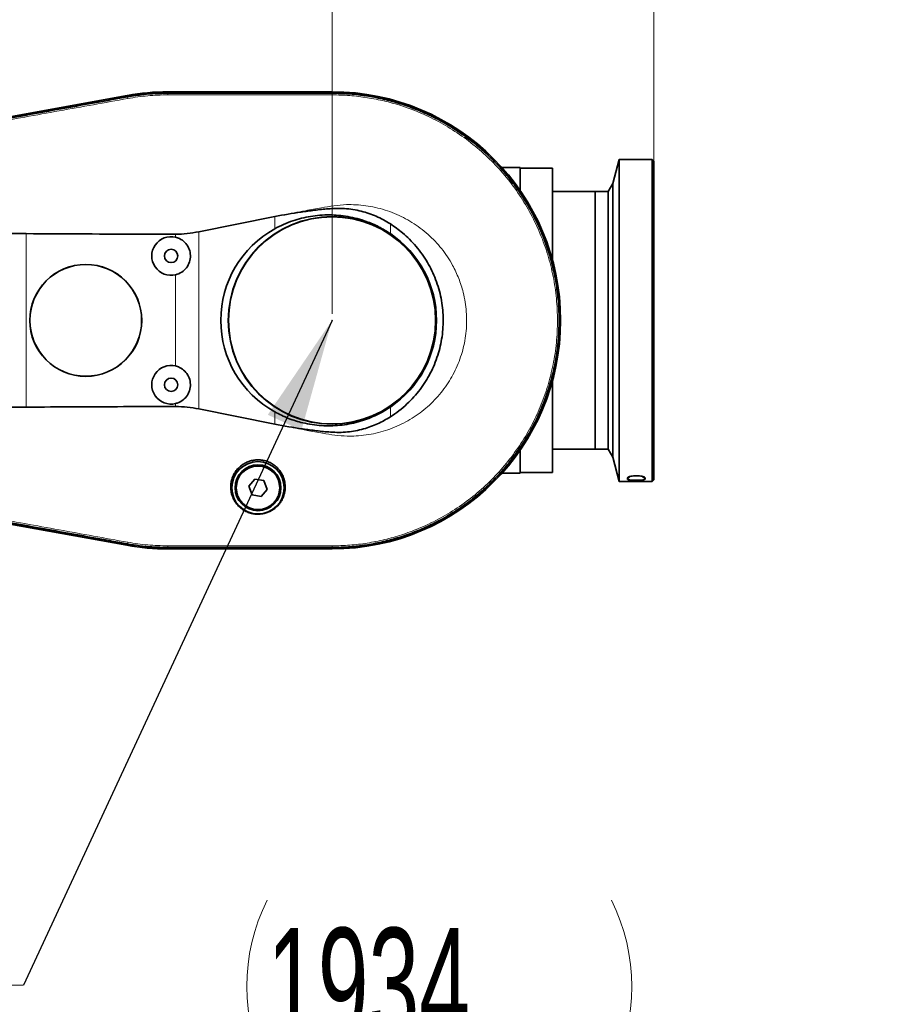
# Model space of a CAD drawing. Header units: millimetres. Extents: x 0 to 11920, y 0 to 8400.
# Tile 31 of 61: x 4503 to 5047, y 6635 to 7247. Entities that reach past the tile are written whole.
import ezdxf

# ---------------------------------------------------------------- set-up
doc = ezdxf.new("R2010")
doc.units = ezdxf.units.MM
doc.header["$LTSCALE"] = 20
doc.header["$PDSIZE"] = -1
doc.styles.add('SLDTEXTSTYLE0', font='TXT', dxfattribs={"width": 0.605})
doc.dimstyles.new('SLDDIMSTYLE0', dxfattribs={"dimtxt": 70, "dimasz": 70, "dimexe": 0, "dimexo": 0.0625, "dimgap": 17.5, "dimtad": 1, "dimdec": 1, "dimrnd": 1e-09, "dimzin": 12, "dimdsep": 46, "dimtxsty": 'SLDTEXTSTYLE0', "dimsah": 1, "dimcen": 0.09, "dimadec": 0, "dimazin": 3, "dimtfac": 1, "dimtofl": 0, "dimtmove": 0, "dimatfit": 3, "dimfxl": 1, "dimfrac": 2, "dimtolj": 1, "dimtzin": 12, "dimarcsym": 0})
doc.dimstyles.new('SLDDIMSTYLE1', dxfattribs={"dimtxt": 0.18, "dimasz": 70, "dimexe": 0, "dimexo": 0.0625, "dimgap": 0, "dimtad": 0, "dimtih": 1, "dimtoh": 1, "dimdec": 0, "dimrnd": 1e-09, "dimzin": 0, "dimdsep": 46, "dimtxsty": 'Standard', "dimsah": 1, "dimcen": 0.09, "dimadec": 0, "dimazin": 0, "dimtfac": 70, "dimtdec": 0, "dimtofl": 0, "dimtmove": 0, "dimatfit": 3, "dimfxl": 1, "dimfrac": 2, "dimtolj": 1, "dimtzin": 0, "dimarcsym": 0})
doc.dimstyles.new('SLDDIMSTYLE2', dxfattribs={"dimtxt": 70, "dimasz": 70, "dimexe": 0, "dimexo": 0.0625, "dimgap": 17.5, "dimtad": 1, "dimdec": 0, "dimrnd": 1e-09, "dimzin": 12, "dimdsep": 46, "dimtxsty": 'SLDTEXTSTYLE0', "dimsah": 1, "dimcen": 0.09, "dimadec": 0, "dimazin": 3, "dimtfac": 1, "dimtofl": 0, "dimtmove": 0, "dimatfit": 3, "dimfxl": 1, "dimfrac": 2, "dimtolj": 1, "dimtzin": 12, "dimarcsym": 0})
doc.dimstyles.new('SLDDIMSTYLE3', dxfattribs={"dimtxt": 70, "dimasz": 70, "dimexe": 0, "dimexo": 0.0625, "dimgap": 17.5, "dimtad": 1, "dimdec": 1, "dimrnd": 1e-09, "dimzin": 12, "dimdsep": 46, "dimtxsty": 'SLDTEXTSTYLE0', "dimsah": 1, "dimcen": 0.09, "dimse1": 1, "dimsd1": 1, "dimadec": 0, "dimazin": 3, "dimtfac": 1, "dimtofl": 0, "dimtmove": 0, "dimatfit": 3, "dimfxl": 1, "dimfrac": 2, "dimtolj": 1, "dimtzin": 12, "dimarcsym": 0})

# ---------------------------------------------------------------- blocks, each defined once
blk = doc.blocks.new('_D_8')
at = {"color": 7, "linetype": 'Continuous', "lineweight": 0}
for p, q in [((3113.33, 6946.19), (3113.33, 7635.25)), ((4897.21, 7163.22), (4897.21, 7635.25)), ((3113.33, 7605.25), (4897.21, 7605.25))]:
    blk.add_line(p, q, dxfattribs=at)
at = {"color": 7, "linetype": 'Continuous', "lineweight": 18}
for centre, start, end in [((4005.76, 7658.97), 153.43495, 206.56505), ((4004.79, 7658.97), 333.43495, 26.56505)]:
    blk.add_arc(centre, 120.11, start, end, dxfattribs=at)
for points in [[(3113.33, 7605.25), (3183.33, 7595.25), (3183.33, 7615.25)], [(4897.21, 7605.25), (4827.21, 7615.25), (4827.21, 7595.25)]]:
    blk.add_solid(points, dxfattribs=at)
at = {"color": 7, "linetype": 'Continuous', "lineweight": 18, "insert": (3898.33, 7695.48), "char_height": 70, "attachment_point": 1, "style": 'SLDTEXTSTYLE0'}
blk.add_mtext('1784', dxfattribs=at)
blk = doc.blocks.new('_D_9')
at = {"color": 7, "linetype": 'Continuous', "lineweight": 0}
for p, q in [((3514.71, 6864.22), (3514.71, 7355.25)), ((4697.21, 7064.22), (4697.21, 7355.25)), ((3514.71, 7325.25), (4697.21, 7325.25))]:
    blk.add_line(p, q, dxfattribs=at)
at = {"color": 7, "linetype": 'Continuous', "lineweight": 18}
for points in [[(3514.71, 7325.25), (3584.71, 7315.25), (3584.71, 7335.25)], [(4697.21, 7325.25), (4627.21, 7335.25), (4627.21, 7315.25)]]:
    blk.add_solid(points, dxfattribs=at)
at = {"color": 7, "linetype": 'Continuous', "lineweight": 18, "insert": (3958.92, 7415.48), "char_height": 70, "attachment_point": 1, "style": 'SLDTEXTSTYLE0'}
blk.add_mtext('1182,5', dxfattribs=at)
blk = doc.blocks.new('_D_11')
at = {"color": 7, "linetype": 'Continuous', "lineweight": 0}
for p, q in [((3227.21, 7116.72), (3227.21, 7495.25)), ((4897.21, 7109.32), (4897.21, 7495.25)), ((3227.21, 7465.25), (4897.21, 7465.25))]:
    blk.add_line(p, q, dxfattribs=at)
at = {"color": 7, "linetype": 'Continuous', "lineweight": 18}
for points in [[(3227.21, 7465.25), (3297.21, 7455.25), (3297.21, 7475.25)], [(4897.21, 7465.25), (4827.21, 7475.25), (4827.21, 7455.25)]]:
    blk.add_solid(points, dxfattribs=at)
at = {"color": 7, "linetype": 'Continuous', "lineweight": 18, "insert": (3955.27, 7555.48), "char_height": 70, "attachment_point": 1, "style": 'SLDTEXTSTYLE0'}
blk.add_mtext('1670', dxfattribs=at)
blk = doc.blocks.new('SW_SYMBOL_MOD_CL')
at = {"color": 0, "linetype": 'Continuous', "lineweight": 0, "char_height": 15515, "attachment_point": 5, "style": 'SLDTEXTSTYLE0'}
for s, insert in [('C', (8000, 12000)), ('L', (12000, 6000))]:
    blk.add_mtext(s, dxfattribs=dict(at, insert=insert))
blk = doc.blocks.new('SW_NOTE_0_8')
at = {"color": 0, "linetype": 'Continuous', "lineweight": 0}
for p, q in [((-331.11, 0), (0, 0)), ((0, 0), (-331.11, 0)), ((-331.11, 0), (0, 0)), ((0, 0), (-331.11, 0)), ((-331.11, 0), (0, 0)), ((0, 0), (-331.11, 0))]:
    blk.add_line(p, q, dxfattribs=at)
at = {"color": 0, "linetype": 'Continuous', "lineweight": 0, "xscale": 0.004511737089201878, "yscale": 0.004511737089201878, "zscale": 0.004511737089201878}
blk.add_blockref('SW_SYMBOL_MOD_CL', (-330.83, 11.7), dxfattribs=at)
at = {"color": 0, "linetype": 'Continuous', "lineweight": 0, "insert": (-213.77, 91.82), "char_height": 70, "attachment_point": 1, "style": 'SLDTEXTSTYLE0'}
blk.add_mtext('Axis 5', dxfattribs=at)
blk = doc.blocks.new('_D_15')
at = {"color": 7, "linetype": 'Continuous', "lineweight": 0}
for p, q in [((5047.21, 6302.89), (5047.21, 6622.6)), ((5047.21, 6592.6), (4644.22, 6592.6))]:
    blk.add_line(p, q, dxfattribs=at)
at = {"color": 7, "linetype": 'Continuous', "lineweight": 18}
for centre, start, end in [((4764.33, 6646.32), 153.43495, 206.56505), ((4763.36, 6646.32), 333.43495, 26.56505)]:
    blk.add_arc(centre, 120.11, start, end, dxfattribs=at)
blk.add_solid([(5047.21, 6592.6), (4977.21, 6602.6), (4977.21, 6582.6)], dxfattribs=at)
at = {"color": 7, "linetype": 'Continuous', "lineweight": 18, "insert": (4656.9, 6682.83), "char_height": 70, "attachment_point": 1, "style": 'SLDTEXTSTYLE0'}
blk.add_mtext('1934', dxfattribs=at)

msp = doc.modelspace()

# ---------------------------------------------------------------- linework, layer by layer
at = {"color": 7, "linetype": 'Continuous', "lineweight": 35}
for p, q in [((4570.14, 7199.97), (4314.12, 7153.71)), ((4314.13, 7153.6), (4569.97, 7199.85)), ((4697.21, 7202.22), (4595.21, 7202.22)), ((4595.21, 7202.12), (4697.21, 7202.12)), ((4595.21, 7201.33), (4595.22, 7201.33)), ((4697.21, 7201.33), (4697.21, 7201.33)), ((4570.11, 7199.08), (4570.11, 7199.08)), ((4875.71, 7160.22), (4871.68, 7145.15)), ((4896.21, 7160.22), (4875.71, 7160.22)), ((4875.71, 7160.22), (4875.71, 6960.22)), ((4897.21, 7159.22), (4896.21, 7160.22)), ((4896.21, 6960.22), (4896.21, 7160.22)), ((4897.21, 7159.22), (4897.21, 6961.22)), ((4814.21, 7155.22), (4802.76, 7155.22)), ((4814.21, 7155.22), (4814.21, 7140.69)), ((4834.21, 7154.72), (4814.21, 7154.72)), ((4834.21, 7154.72), (4834.21, 7097.57)), ((4871.68, 7145.15), (4868.71, 7140.22)), ((4871.68, 7145.15), (4871.68, 6975.29)), ((4860.71, 7140.22), (4834.21, 7140.22)), ((4868.71, 7140.22), (4860.71, 7140.22)), ((4860.71, 6980.22), (4860.71, 7140.22)), ((4868.71, 7140.22), (4868.71, 6980.22)), ((4614.39, 7115.27), (4661.65, 7124.76)), ((4834.21, 7022.87), (4834.21, 6965.72)), ((4661.65, 6995.67), (4614.39, 7005.17)), ((4814.21, 6979.75), (4814.21, 6965.22)), ((4834.21, 6980.22), (4860.71, 6980.22)), ((4860.71, 6980.22), (4868.71, 6980.22)), ((4868.71, 6980.22), (4871.68, 6975.29)), ((4871.68, 6975.29), (4875.71, 6960.22)), ((4314.11, 6966.74), (4569.77, 6920.5)), ((4569.97, 6920.59), (4314.13, 6966.84)), ((4649.21, 6961.63), (4645.52, 6957.19)), ((4654.9, 6960.67), (4649.21, 6961.63)), ((4802.76, 6965.22), (4814.21, 6965.22)), ((4814.21, 6965.72), (4834.21, 6965.72)), ((4880.72, 6962.46), (4880.71, 6962.41)), ((4880.71, 6961.59), (4880.71, 6962.41)), ((4896.21, 6960.22), (4897.21, 6961.22)), ((4645.52, 6957.19), (4647.53, 6951.77)), ((4653.22, 6950.81), (4656.91, 6955.25)), ((4656.91, 6955.25), (4654.9, 6960.67)), ((4875.71, 6960.22), (4896.21, 6960.22)), ((4647.53, 6951.77), (4653.22, 6950.81)), ((4570.11, 6921.36), (4570.11, 6921.36)), ((4595.22, 6919.12), (4595.21, 6919.12)), ((4697.21, 6918.33), (4595.21, 6918.33)), ((4595.21, 6918.22), (4697.21, 6918.22)), ((4697.21, 6919.11), (4697.2, 6919.11))]:
    msp.add_line(p, q, dxfattribs=at)
at = {"color": 8, "linetype": 'Continuous', "lineweight": 18}
for p, q in [((4570.11, 7199.08), (4569.97, 7199.85)), ((4595.21, 7201.33), (4595.21, 7202.12)), ((4595.21, 7200.3), (4595.22, 7201.33)), ((4697.21, 7201.33), (4697.21, 7202.12)), ((4697.21, 7201.33), (4697.21, 7200.3)), ((4570.29, 7198.07), (4570.11, 7199.08)), ((4661.65, 7117.12), (4661.65, 7124.76)), ((4733.45, 7120.18), (4733.45, 7114.11)), ((4507.21, 7006.33), (4507.21, 7114.1)), ((4614.39, 7115.27), (4614.39, 7005.17)), ((4600.02, 7111.89), (4600.02, 7113.74)), ((4600.02, 7031.89), (4600.02, 7088.55)), ((4600.02, 7006.69), (4600.02, 7008.55)), ((4733.45, 7006.34), (4733.45, 7000.26)), ((4661.65, 6995.67), (4661.65, 7003.32)), ((4880.71, 6961.59), (4882.41, 6963.27)), ((4880.71, 6962.41), (4881.19, 6962.87)), ((4890.02, 6963.26), (4891.71, 6961.59)), ((4891.24, 6962.87), (4891.71, 6962.41)), ((4570.11, 6921.36), (4569.97, 6920.59)), ((4570.29, 6922.37), (4570.11, 6921.36)), ((4595.21, 6920.14), (4595.22, 6919.12)), ((4595.21, 6919.12), (4595.21, 6918.33)), ((4697.21, 6920.14), (4697.2, 6919.11)), ((4697.21, 6919.11), (4697.21, 6918.33))]:
    msp.add_line(p, q, dxfattribs=at)
at = {"color": 7, "linetype": 'Continuous', "lineweight": 35, "flags": 128}
msp.add_lwpolyline([(4891.71, 6961.59), (4891.71, 6961.68), (4891.71, 6961.78), (4891.71, 6961.88), (4891.71, 6961.98), (4891.71, 6962.08), (4891.71, 6962.18), (4891.71, 6962.29), (4891.71, 6962.41)], dxfattribs=at)
at = {"color": 7, "linetype": 'Continuous', "lineweight": 35}
for centre, radius in [((4697.21, 7060.22), 64.48), ((4697.21, 7060.22), 64.33), ((4597.21, 7100.22), 4.15), ((4544.21, 7060.22), 34.78), ((4544.21, 7060.22), 34.7), ((4597.21, 7020.22), 4.15), ((4651.21, 6956.22), 16.25), ((4651.21, 6956.22), 14.25), ((4651.21, 6956.22), 13.5)]:
    msp.add_circle(centre, radius, dxfattribs=at)
at = {"color": 8, "linetype": 'Continuous', "lineweight": 18}
msp.add_circle((4651.21, 6956.22), 13.85, dxfattribs=at)
at = {"color": 7, "linetype": 'Continuous', "lineweight": 35}
for centre, radius, start, end in [((4595.21, 7060.22), 141.9, 90, 100.2472), ((4595.21, 7061.22), 141, 90, 100.24369), ((4697.21, 7060.22), 142, 270, 90), ((4697.21, 7060.22), 141.9, 270, 90), ((4697.21, 7060.22), 64.94, 303.92106, 56.07894), ((4597.21, 7100.22), 12, 76.45651, 283.54349), ((4597.21, 7020.22), 12, 76.45651, 283.54349), ((4595.21, 7061.22), 143, 259.74928, 270), ((4595.21, 7060.22), 141.9, 259.7528, 270)]:
    msp.add_arc(centre, radius, start, end, dxfattribs=at)
msp.add_ellipse((4693.28, 7060.22), major_axis=(65.19, 0), ratio=0.998174, start_param=2.07735, end_param=4.205835, dxfattribs=at)
for points, knots in [([(4570.11, 7199.08), (4573.41, 7199.6), (4579.21, 7200.52), (4587.6, 7201.2), (4592.67, 7201.28), (4595.21, 7201.33)], [0, 0, 0, 0, 0.396601, 0.697862, 1, 1, 1, 1]), ([(4595.22, 7201.33), (4598.56, 7201.33), (4605.23, 7201.32), (4618.56, 7201.33), (4635.24, 7201.33), (4655.57, 7201.33), (4672.73, 7201.33), (4686.72, 7201.32), (4693.71, 7201.33), (4697.21, 7201.33)], [0, 0, 0, 0, 0.098098, 0.196194, 0.392385, 0.588576, 0.794288, 0.897143, 1, 1, 1, 1]), ([(4697.21, 7201.33), (4700.58, 7201.26), (4707.31, 7201.12), (4717.37, 7199.99), (4727.32, 7198.2), (4737.14, 7195.68), (4746.74, 7192.48), (4756.1, 7188.58), (4765.14, 7184.04), (4773.84, 7178.85), (4782.14, 7173.06), (4790.01, 7166.68), (4797.4, 7159.76), (4804.28, 7152.32), (4810.6, 7144.42), (4816.34, 7136.07), (4821.47, 7127.34), (4825.96, 7118.26), (4829.79, 7108.89), (4832.94, 7099.26), (4835.38, 7089.44), (4837.12, 7079.46), (4838.14, 7069.39), (4838.44, 7059.26), (4838, 7049.15), (4836.85, 7039.08), (4834.98, 7029.14), (4832.39, 7019.34), (4829.12, 7009.77), (4825.16, 7000.44), (4820.55, 6991.43), (4815.3, 6982.76), (4809.45, 6974.51), (4803.02, 6966.68), (4796.05, 6959.34), (4788.56, 6952.51), (4780.61, 6946.25), (4772.22, 6940.56), (4763.46, 6935.5), (4754.35, 6931.07), (4744.95, 6927.31), (4735.3, 6924.23), (4725.46, 6921.85), (4715.8, 6920.24), (4706.37, 6919.29), (4700.27, 6919.17), (4697.21, 6919.11)], [0, 0, 0, 0, 0.0227722, 0.0455425, 0.0684304, 0.0912006, 0.1140888, 0.136859, 0.1597465, 0.1825167, 0.2054044, 0.2281746, 0.2510623, 0.2738324, 0.2967201, 0.3194903, 0.342378, 0.3651481, 0.3880358, 0.410806, 0.4336936, 0.4564638, 0.4793515, 0.5021216, 0.5250093, 0.5477795, 0.5706671, 0.5934373, 0.616325, 0.6390952, 0.6619828, 0.684753, 0.7076407, 0.7304109, 0.7532985, 0.7760687, 0.7989563, 0.8217265, 0.8446143, 0.8673844, 0.890272, 0.9130422, 0.9359306, 0.9587008, 0.9793067, 1, 1, 1, 1]), ([(4314.28, 7152.86), (4317.57, 7153.46), (4324.14, 7154.65), (4334, 7156.43), (4347.14, 7158.81), (4363.57, 7161.77), (4389.86, 7166.52), (4422.73, 7172.45), (4462.16, 7179.58), (4495.03, 7185.51), (4521.32, 7190.26), (4537.75, 7193.23), (4550.81, 7195.59), (4560.5, 7197.34), (4566.9, 7198.5), (4570.11, 7199.08)], [0, 0, 0, 0, 0.038538, 0.077075, 0.115613, 0.192687, 0.269762, 0.423911, 0.57806, 0.732208, 0.809283, 0.886357, 0.924895, 0.962447, 1, 1, 1, 1]), ([(4661.65, 7124.76), (4667.13, 7125.73), (4675.35, 7127.18), (4686.41, 7128.66), (4693.66, 7129.47), (4699.86, 7129.87), (4705.05, 7129.76), (4710.25, 7129.14), (4715.29, 7128.11), (4720.1, 7126.69), (4724.69, 7124.91), (4729.17, 7122.78), (4732.03, 7121.04), (4733.45, 7120.18)], [0, 0, 0, 0, 0.22584, 0.339046, 0.452237, 0.521545, 0.590805, 0.662069, 0.733334, 0.799118, 0.864905, 0.932452, 1, 1, 1, 1]), ([(4661.65, 7117.12), (4663.46, 7118.07), (4667.1, 7119.96), (4672.71, 7122.11), (4678.33, 7123.77), (4683.96, 7124.92), (4689.72, 7125.61), (4695.54, 7125.82), (4701.34, 7125.54), (4707.1, 7124.78), (4712.85, 7123.52), (4719.28, 7121.51), (4726.29, 7118.55), (4731.05, 7115.6), (4733.45, 7114.11)], [0, 0, 0, 0, 0.0812515, 0.1631609, 0.2382249, 0.3137991, 0.3909773, 0.4687081, 0.5446466, 0.6211136, 0.6992564, 0.7779825, 0.888144, 1, 1, 1, 1]), ([(4733.45, 7120.18), (4736.04, 7118.38), (4740.26, 7115.46), (4745.47, 7110.62), (4749.53, 7106.22), (4753.23, 7101.44), (4756.52, 7096.36), (4759.33, 7091.08), (4761.7, 7085.59), (4763.61, 7079.86), (4765.03, 7073.99), (4765.93, 7068.08), (4766.34, 7062.12), (4766.25, 7056.09), (4765.65, 7050.09), (4764.55, 7044.22), (4762.97, 7038.46), (4760.89, 7032.8), (4758.33, 7027.33), (4755.35, 7022.15), (4751.94, 7017.23), (4748.1, 7012.57), (4743.73, 7008.12), (4738.88, 7003.94), (4735.27, 7001.49), (4733.45, 7000.26)], [0, 0, 0, 0, 0.066246, 0.107799, 0.149352, 0.192116, 0.23488, 0.276393, 0.317907, 0.36063, 0.403352, 0.444801, 0.48625, 0.528897, 0.571542, 0.613002, 0.654461, 0.697122, 0.739784, 0.781275, 0.822767, 0.865462, 0.908156, 0.953884, 1, 1, 1, 1]), ([(4507.21, 7114.1), (4495.07, 7114.15), (4470.79, 7114.24), (4434.37, 7114.36), (4397.96, 7114.44), (4368.61, 7114.54), (4346.3, 7114.52), (4334.57, 7114.69), (4326.41, 7114.47), (4321.84, 7113.91), (4317.4, 7112.87), (4313.08, 7111.58), (4308.9, 7109.88), (4304.82, 7107.82), (4300.94, 7105.43), (4297.32, 7102.73), (4293.93, 7099.74), (4290.78, 7096.44), (4287.95, 7092.89), (4285.47, 7089.15), (4283.33, 7085.23), (4281.52, 7081.08), (4280.11, 7076.85), (4279.09, 7072.6), (4278.18, 7066.93), (4277.85, 7060.97), (4278.11, 7054.83), (4278.69, 7049.96), (4279.68, 7045.1), (4281.12, 7040.42), (4282.95, 7036), (4285.14, 7031.82), (4287.75, 7027.81), (4290.63, 7024.18), (4293.7, 7020.94), (4296.89, 7018.06), (4300.35, 7015.43), (4304.06, 7013.06), (4307.97, 7011), (4312.04, 7009.25), (4316.26, 7007.87), (4321.31, 7006.62), (4327.27, 7005.84), (4336.35, 7005.81), (4352.12, 7005.93), (4374.61, 7005.92), (4401.34, 7006), (4427.91, 7006.06), (4463.15, 7006.16), (4489.59, 7006.26), (4507.21, 7006.33)], [0, 0, 0, 0, 0.069614, 0.139243, 0.208857, 0.278474, 0.307818, 0.337168, 0.345984, 0.35485, 0.363671, 0.372251, 0.380893, 0.389722, 0.398615, 0.407196, 0.415837, 0.42467, 0.433571, 0.442035, 0.450561, 0.459289, 0.468088, 0.476206, 0.484376, 0.501027, 0.510288, 0.519606, 0.529131, 0.538744, 0.547674, 0.55668, 0.565925, 0.57525, 0.583439, 0.591682, 0.600092, 0.608557, 0.617063, 0.625625, 0.634132, 0.642694, 0.655593, 0.668673, 0.694979, 0.746437, 0.797914, 0.848418, 0.898931, 1, 1, 1, 1]), ([(4507.21, 7114.1), (4531.5, 7113.96), (4562.43, 7113.77), (4593.37, 7113.75), (4600.02, 7113.74)], [0, 0, 0, 0, 0.784897, 1, 1, 1, 1]), ([(4600.02, 7113.74), (4602.42, 7113.81), (4607.26, 7113.94), (4612, 7114.82), (4614.39, 7115.27)], [0, 0, 0, 0, 0.496908, 1, 1, 1, 1]), ([(4600.02, 7111.89), (4600.85, 7111.63), (4602.97, 7110.97), (4605.9, 7108.81), (4608.26, 7105.47), (4609.37, 7101.51), (4609.12, 7097.42), (4607.52, 7093.63), (4604.76, 7090.6), (4602.03, 7089.1), (4600.38, 7088.65), (4600.02, 7088.55)], [0, 0, 0, 0, 0.081529, 0.207697, 0.334029, 0.460422, 0.586706, 0.712931, 0.839258, 0.965655, 1, 1, 1, 1]), ([(4600.02, 7031.89), (4600.85, 7031.63), (4602.97, 7030.97), (4605.9, 7028.81), (4608.26, 7025.47), (4609.37, 7021.51), (4609.12, 7017.42), (4607.52, 7013.63), (4604.76, 7010.6), (4602.03, 7009.1), (4600.38, 7008.65), (4600.02, 7008.55)], [0, 0, 0, 0, 0.081529, 0.207697, 0.334029, 0.460422, 0.586706, 0.712931, 0.839258, 0.965655, 1, 1, 1, 1]), ([(4600.02, 7006.69), (4589.25, 7006.67), (4558.32, 7006.61), (4527.38, 7006.44), (4507.21, 7006.33)], [0, 0, 0, 0, 0.348102, 1, 1, 1, 1]), ([(4614.39, 7005.17), (4612.03, 7005.61), (4607.29, 7006.49), (4602.45, 7006.63), (4600.02, 7006.69)], [0, 0, 0, 0, 0.497027, 1, 1, 1, 1]), ([(4733.45, 7006.34), (4731.92, 7005.35), (4728.83, 7003.38), (4723.89, 7000.9), (4718.74, 6998.78), (4713.35, 6997.06), (4707.77, 6995.79), (4702.09, 6994.97), (4696.36, 6994.63), (4690.6, 6994.77), (4684.8, 6995.38), (4677.93, 6996.72), (4670.04, 6999.1), (4664.46, 7001.9), (4661.65, 7003.32)], [0, 0, 0, 0, 0.072301, 0.145079, 0.218952, 0.293323, 0.369251, 0.445712, 0.521004, 0.596811, 0.674234, 0.752217, 0.874962, 1, 1, 1, 1]), ([(4733.45, 7000.26), (4730.85, 6998.73), (4726.9, 6996.43), (4721.23, 6994.16), (4716.68, 6992.69), (4711.86, 6991.58), (4706.76, 6990.83), (4701.57, 6990.55), (4695.15, 6990.81), (4687.61, 6991.61), (4676.03, 6993.15), (4667.4, 6994.66), (4661.65, 6995.67)], [0, 0, 0, 0, 0.122082, 0.184536, 0.246989, 0.315771, 0.384553, 0.455468, 0.526415, 0.644583, 0.762787, 1, 1, 1, 1]), ([(4668.12, 6956.22), (4668.09, 6957.41), (4668.01, 6959.83), (4666.95, 6963.21), (4665.3, 6966.25), (4663.23, 6968.73), (4660.76, 6970.76), (4658.13, 6972.21), (4655.33, 6973.16), (4652.59, 6973.61), (4649.86, 6973.6), (4647.27, 6973.19), (4644.79, 6972.39), (4642.48, 6971.24), (4640.37, 6969.75), (4638.49, 6967.93), (4636.88, 6965.81), (4635.6, 6963.39), (4634.7, 6960.73), (4634.25, 6957.84), (4634.31, 6954.82), (4634.93, 6951.76), (4636.15, 6948.78), (4637.94, 6946.06), (4640.26, 6943.68), (4642.89, 6941.88), (4645.78, 6940.61), (4648.58, 6939.93), (4651.35, 6939.74), (4653.89, 6939.96), (4656.31, 6940.53), (4658.56, 6941.42), (4660.67, 6942.62), (4662.64, 6944.16), (4664.41, 6946.02), (4665.95, 6948.25), (4667.15, 6950.8), (4667.92, 6953.51), (4668.06, 6955.35), (4668.12, 6956.22)], [0, 0, 0, 0, 0.035572, 0.072523, 0.103315, 0.135208, 0.162827, 0.191449, 0.216096, 0.241572, 0.264494, 0.288103, 0.31069, 0.333889, 0.357337, 0.381373, 0.406668, 0.432572, 0.460412, 0.488929, 0.51938, 0.550635, 0.582491, 0.615343, 0.645812, 0.677446, 0.703831, 0.731267, 0.753786, 0.777048, 0.798239, 0.81999, 0.842308, 0.865142, 0.890234, 0.915889, 0.944471, 0.973742, 1, 1, 1, 1]), ([(4570.11, 6921.36), (4566.82, 6921.96), (4560.25, 6923.15), (4547.11, 6925.52), (4524.11, 6929.68), (4491.25, 6935.61), (4451.83, 6942.73), (4418.97, 6948.66), (4392.69, 6953.41), (4372.98, 6956.97), (4356.55, 6959.94), (4343.41, 6962.31), (4333.62, 6964.08), (4323.91, 6965.84), (4317.49, 6967), (4314.28, 6967.58)], [0, 0, 0, 0, 0.038528, 0.077055, 0.15411, 0.308219, 0.462329, 0.616438, 0.693493, 0.770547, 0.847602, 0.886129, 0.924657, 0.962329, 1, 1, 1, 1]), ([(4880.71, 6961.59), (4880.74, 6961.53), (4880.8, 6961.38), (4881.39, 6961.17), (4882.56, 6960.99), (4884.15, 6960.88), (4886, 6960.84), (4887.89, 6960.87), (4889.61, 6960.96), (4890.91, 6961.14), (4891.61, 6961.36), (4891.68, 6961.52), (4891.71, 6961.59)], [0, 0, 0, 0, 0.063824, 0.166836, 0.270992, 0.377638, 0.486936, 0.597973, 0.709246, 0.819129, 0.92639, 1, 1, 1, 1]), ([(4891.71, 6962.41), (4891.71, 6962.43), (4891.7, 6962.57), (4891.41, 6962.84), (4890.46, 6963.2), (4889.04, 6963.49), (4887.29, 6963.66), (4885.39, 6963.67), (4883.56, 6963.52), (4882.07, 6963.23), (4881.14, 6962.92), (4880.97, 6962.72), (4880.92, 6962.66)], [0, 0, 0, 0, 0.017808, 0.128599, 0.239714, 0.352984, 0.469188, 0.587822, 0.707491, 0.826451, 0.943095, 1, 1, 1, 1]), ([(4595.21, 6919.12), (4591.88, 6919.18), (4586.01, 6919.31), (4577.63, 6920.13), (4572.62, 6920.95), (4570.11, 6921.36)], [0, 0, 0, 0, 0.396594, 0.697859, 1, 1, 1, 1]), ([(4697.2, 6919.11), (4693.87, 6919.12), (4687.2, 6919.12), (4673.86, 6919.11), (4657.18, 6919.12), (4636.85, 6919.12), (4619.69, 6919.11), (4605.71, 6919.12), (4598.72, 6919.12), (4595.22, 6919.12)], [0, 0, 0, 0, 0.0981103, 0.1962189, 0.3924364, 0.5886533, 0.7943265, 0.8971633, 1, 1, 1, 1])]:
    msp.add_open_spline(points, degree=3, knots=knots, dxfattribs=at)
at = {"color": 8, "linetype": 'Continuous', "lineweight": 18}
for points in [[(4570.29, 7198.07), (4574.42, 7198.72), (4582.68, 7200.02), (4591.04, 7200.21), (4595.21, 7200.3)], [(4595.21, 6920.14), (4591.04, 6920.24), (4582.68, 6920.42), (4574.42, 6921.72), (4570.29, 6922.37)]]:
    msp.add_open_spline(points, degree=3, dxfattribs=at)
for points, knots in [([(4595.21, 7200.3), (4603.71, 7200.3), (4620.71, 7200.3), (4646.21, 7200.3), (4671.71, 7200.3), (4688.71, 7200.3), (4697.21, 7200.3)], [0, 0, 0, 0, 0.25, 0.5, 0.75, 1, 1, 1, 1]), ([(4697.21, 7200.3), (4700.9, 7200.22), (4708.24, 7200.05), (4719.19, 7198.7), (4730, 7196.56), (4740.62, 7193.56), (4751.81, 7189.42), (4763.4, 7183.93), (4775.2, 7176.85), (4786.26, 7168.65), (4796.44, 7159.41), (4805.68, 7149.22), (4813.88, 7138.16), (4820.96, 7126.35), (4826.83, 7113.93), (4831.47, 7100.96), (4834.83, 7087.55), (4836.85, 7073.86), (4837.52, 7060.09), (4836.83, 7046.36), (4834.8, 7032.75), (4831.45, 7019.4), (4826.8, 7006.45), (4820.92, 6994.02), (4813.83, 6982.22), (4805.63, 6971.16), (4796.4, 6960.99), (4786.2, 6951.74), (4775.14, 6943.54), (4763.34, 6936.48), (4751.74, 6930.99), (4740.54, 6926.86), (4729.93, 6923.87), (4719.15, 6921.74), (4708.23, 6920.39), (4700.89, 6920.22), (4697.21, 6920.14)], [0, 0, 0, 0, 0.025107, 0.050084, 0.075091, 0.100237, 0.125245, 0.156342, 0.187542, 0.218944, 0.250088, 0.281205, 0.312576, 0.343828, 0.37492, 0.406152, 0.437612, 0.469053, 0.500357, 0.531452, 0.562652, 0.594053, 0.625197, 0.656314, 0.687686, 0.718937, 0.750029, 0.781262, 0.812646, 0.843771, 0.874905, 0.900021, 0.925075, 0.949988, 0.974911, 1, 1, 1, 1]), ([(4314.45, 7151.84), (4328.66, 7154.41), (4357.09, 7159.54), (4399.73, 7167.25), (4442.37, 7174.95), (4485.01, 7182.66), (4527.65, 7190.36), (4556.08, 7195.5), (4570.29, 7198.07)], [0, 0, 0, 0, 0.166667, 0.333333, 0.5, 0.666667, 0.833333, 1, 1, 1, 1]), ([(4661.65, 7124.76), (4663.32, 7125.08), (4669.67, 7126.29), (4679.32, 7128.09), (4689.89, 7130.07), (4698.38, 7131.54), (4705.57, 7132.21), (4712.17, 7132.09), (4718.14, 7131.53), (4724.19, 7130.45), (4730.19, 7128.84), (4736.02, 7126.73), (4741.62, 7124.16), (4746.97, 7121.13), (4752.11, 7117.62), (4756.9, 7113.7), (4761.3, 7109.41), (4765.32, 7104.8), (4768.97, 7099.8), (4772.67, 7093.67), (4776.11, 7086.29), (4778.59, 7078.56), (4780.02, 7071.6), (4780.72, 7065.61), (4780.93, 7059.63), (4780.63, 7053.59), (4779.81, 7047.61), (4778.5, 7041.76), (4776.73, 7036.08), (4774.46, 7030.51), (4771.73, 7025.14), (4768.56, 7020.04), (4764.99, 7015.24), (4761.01, 7010.71), (4756.65, 7006.52), (4751.95, 7002.71), (4746.96, 6999.3), (4741.65, 6996.29), (4736.11, 6993.74), (4730.38, 6991.66), (4724.49, 6990.06), (4718.42, 6988.94), (4712.45, 6988.36), (4705.96, 6988.22), (4698.99, 6988.82), (4690.67, 6990.21), (4680.27, 6992.17), (4670.36, 6994.02), (4663.68, 6995.28), (4661.65, 6995.67)], [0, 0, 0, 0, 0.015871, 0.060462, 0.091695, 0.116332, 0.140928, 0.159044, 0.177927, 0.196938, 0.216358, 0.235919, 0.254803, 0.273818, 0.293249, 0.312827, 0.331592, 0.350489, 0.369805, 0.38927, 0.417176, 0.445537, 0.464763, 0.483247, 0.50173, 0.520478, 0.539504, 0.557901, 0.576298, 0.594955, 0.613882, 0.632374, 0.650867, 0.669619, 0.688637, 0.707189, 0.726067, 0.744945, 0.764157, 0.782925, 0.801821, 0.82112, 0.840557, 0.857754, 0.881742, 0.905766, 0.936552, 0.980634, 1, 1, 1, 1]), ([(4570.29, 6922.37), (4556.08, 6924.94), (4527.65, 6930.08), (4485.01, 6937.78), (4442.37, 6945.49), (4399.73, 6953.19), (4357.09, 6960.9), (4328.66, 6966.03), (4314.45, 6968.6)], [0, 0, 0, 0, 0.166667, 0.333335, 0.500002, 0.666669, 0.833337, 1, 1, 1, 1]), ([(4697.21, 6920.14), (4688.71, 6920.14), (4671.71, 6920.14), (4646.21, 6920.14), (4620.71, 6920.14), (4603.71, 6920.14), (4595.21, 6920.14)], [0, 0, 0, 0, 0.25, 0.5, 0.75, 1, 1, 1, 1])]:
    msp.add_open_spline(points, degree=3, knots=knots, dxfattribs=at)
at = {"color": 7, "linetype": 'Continuous', "lineweight": 0}
msp.add_point((4697.21, 7060.22), dxfattribs=at)

# ---------------------------------------------------------------- block references
msp.add_blockref('SW_NOTE_0_8', (4505.56, 6647.22), dxfattribs=at)

# ---------------------------------------------------------------- dimensions: what is measured, and where the dimension line sits
at = {"color": 7, "linetype": 'Continuous', "lineweight": 18}
for base, p1, p2, dimstyle, picture, middle in [((4897.21, 7605.25), (3113.33, 6942.19), (4897.21, 7159.22), 'SLDDIMSTYLE2', '_D_8', (4005.27, 7605.25)), ((3227.21, 6592.6), (5047.21, 6298.89), (3227.21, 6252.39), 'SLDDIMSTYLE3', '_D_15', (4763.84, 6592.6))]:
    dim = msp.add_linear_dim(base=base, p1=p1, p2=p2, text='(<>)', dimstyle=dimstyle, dxfattribs=at)
    dim.commit()
    dim.dimension.update_dxf_attribs({"geometry": picture, "text_midpoint": middle, "dimtype": 160})
for base, p1, p2, picture, middle in [((4897.21, 7465.25), (3227.21, 7112.72), (4897.21, 7105.32), '_D_11', (4062.21, 7465.25)), ((4697.21, 7325.25), (3514.71, 6860.22), (4697.21, 7060.22), '_D_9', (4105.96, 7325.25))]:
    dim = msp.add_linear_dim(base=base, p1=p1, p2=p2, dimstyle='SLDDIMSTYLE0', dxfattribs=at)
    dim.commit()
    dim.dimension.update_dxf_attribs({"geometry": picture, "text_midpoint": middle, "dimtype": 160})

# ---------------------------------------------------------------- leaders
at = {"color": 7, "linetype": 'Continuous', "lineweight": 0}
msp.add_leader([(4697.21, 7060.22), (4505.56, 6647.22)], dimstyle='SLDDIMSTYLE1', dxfattribs=at)

doc.saveas('drawing.dxf')
